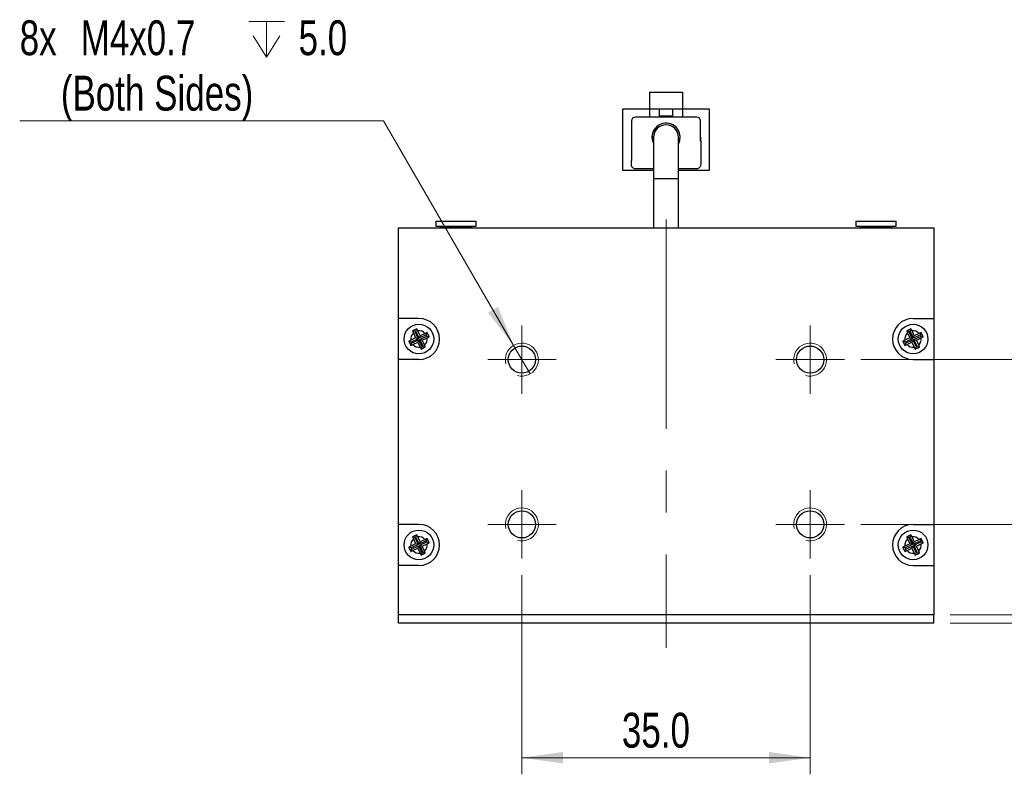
# Model space of a CAD drawing. Header units: millimetres. Extents: x 6 to 294, y 6 to 202.
# Tile 5 of 6: x 153 to 213, y 90 to 136. Entities that reach past the tile are written whole.
import ezdxf

# ---------------------------------------------------------------- set-up
doc = ezdxf.new("R2010")
doc.units = ezdxf.units.MM
doc.linetypes.add('CENTERX2', pattern=[20.32, 12.7, -2.54, 2.54, -2.54])
doc.styles.add('SLDTEXTSTYLE0', font='TXT', dxfattribs={"width": 0.75})
doc.dimstyles.new('SLDDIMSTYLE0', dxfattribs={"dimtxt": 2.116667, "dimasz": 2.5, "dimexe": 0, "dimexo": 0.0625, "dimgap": 0.529167, "dimtad": 1, "dimdec": 1, "dimlfac": 2, "dimrnd": 1e-09, "dimzin": 4, "dimdsep": 46, "dimtxsty": 'SLDTEXTSTYLE0', "dimsah": 1, "dimcen": 0.09, "dimadec": 0, "dimazin": 1, "dimtfac": 1, "dimtdec": 1, "dimtofl": 0, "dimtmove": 0, "dimatfit": 3, "dimfxl": 1, "dimfrac": 2, "dimtolj": 1, "dimtzin": 12, "dimarcsym": 0})
doc.dimstyles.new('SLDDIMSTYLE3', dxfattribs={"dimtxt": 2.116667, "dimasz": 2.5, "dimexe": 0, "dimexo": 0.0625, "dimgap": 0.529167, "dimtad": 0, "dimtih": 1, "dimtoh": 1, "dimdec": 1, "dimlfac": 2, "dimrnd": 1e-09, "dimzin": 12, "dimdsep": 46, "dimtxsty": 'SLDTEXTSTYLE0', "dimblk1": 'NONE', "dimsah": 1, "dimcen": 0, "dimadec": 0, "dimazin": 3, "dimtfac": 1, "dimtdec": 1, "dimtmove": 0, "dimatfit": 3, "dimldrblk": 'NONE', "dimfxl": 1, "dimfrac": 2, "dimtolj": 1, "dimtzin": 12, "dimarcsym": 0})
doc.dimstyles.new('SLDDIMSTYLE4', dxfattribs={"dimtxt": 2.116667, "dimasz": 2.5, "dimexe": 0, "dimexo": 0.0625, "dimgap": 0.529167, "dimtad": 1, "dimdec": 1, "dimlfac": 2, "dimrnd": 1e-09, "dimzin": 4, "dimdsep": 46, "dimtxsty": 'SLDTEXTSTYLE0', "dimsah": 1, "dimcen": 0.09, "dimadec": 0, "dimazin": 1, "dimtfac": 1, "dimtdec": 1, "dimtmove": 0, "dimatfit": 0, "dimfxl": 1, "dimfrac": 2, "dimtolj": 1, "dimtzin": 12, "dimarcsym": 0})

# ---------------------------------------------------------------- blocks, each defined once
blk = doc.blocks.new('_D_12')
at = {"color": 7, "linetype": 'Continuous', "lineweight": 18}
for p, q in [((204.02, 115.764), (217.458, 115.764)), ((216.458, 115.764), (216.458, 105.764)), ((204.02, 105.764), (217.458, 105.764))]:
    blk.add_line(p, q, dxfattribs=at)
for points in [[(216.458, 115.764), (216.108, 113.264), (216.808, 113.264)], [(216.458, 105.764), (216.808, 108.264), (216.108, 108.264)]]:
    blk.add_solid(points, dxfattribs=at)
at = {"color": 7, "linetype": 'Continuous', "lineweight": 18, "insert": (213.729, 107.631), "char_height": 2.1167, "attachment_point": 1, "rotation": 90, "style": 'SLDTEXTSTYLE0'}
blk.add_mtext('20.0', dxfattribs=at)
blk = doc.blocks.new('_D_13')
at = {"color": 7, "linetype": 'Continuous', "lineweight": 18}
for p, q in [((216.458, 105.764), (216.458, 109.764)), ((204.02, 105.764), (217.458, 105.764)), ((216.458, 105.764), (216.458, 100.264)), ((209.445, 100.264), (217.458, 100.264)), ((216.458, 100.264), (216.458, 90.349))]:
    blk.add_line(p, q, dxfattribs=at)
for points in [[(216.458, 105.764), (216.808, 108.264), (216.108, 108.264)], [(216.458, 100.264), (216.108, 97.764), (216.808, 97.764)]]:
    blk.add_solid(points, dxfattribs=at)
at = {"color": 7, "linetype": 'Continuous', "lineweight": 18, "insert": (213.729, 90.349), "char_height": 2.1167, "attachment_point": 1, "rotation": 90, "style": 'SLDTEXTSTYLE0'}
blk.add_mtext('11.0', dxfattribs=at)
blk = doc.blocks.new('_D_14')
at = {"color": 7, "linetype": 'Continuous', "lineweight": 18}
for p, q in [((220.514, 105.764), (220.514, 109.764)), ((204.02, 105.764), (221.514, 105.764)), ((220.514, 105.764), (220.514, 99.764)), ((209.445, 99.764), (221.514, 99.764)), ((220.514, 99.764), (220.514, 90.349))]:
    blk.add_line(p, q, dxfattribs=at)
for points in [[(220.514, 105.764), (220.864, 108.264), (220.164, 108.264)], [(220.514, 99.764), (220.164, 97.264), (220.864, 97.264)]]:
    blk.add_solid(points, dxfattribs=at)
at = {"color": 7, "linetype": 'Continuous', "lineweight": 18, "insert": (217.785, 90.349), "char_height": 2.1167, "attachment_point": 1, "rotation": 90, "style": 'SLDTEXTSTYLE0'}
blk.add_mtext('12.0', dxfattribs=at)
blk = doc.blocks.new('SW_SYMBOL_HOLE_DEPTH')
at = {"color": 0, "linetype": 'Continuous', "lineweight": 18}
for p, q in [((0, 875), (800, 875)), ((400, 875), (400, 75)), ((100, 555), (400, 75)), ((700, 555), (400, 75))]:
    blk.add_line(p, q, dxfattribs=at)
blk = doc.blocks.new('_D_15')
at = {"color": 7, "linetype": 'Continuous', "lineweight": 18}
for p, q in [((175.047, 130.268), (152.959, 130.268)), ((182.944, 116.629), (175.047, 130.268)), ((183.946, 114.898), (182.944, 116.629))]:
    blk.add_line(p, q, dxfattribs=at)
blk.add_solid([(182.944, 116.629), (181.994, 118.968), (181.389, 118.617)], dxfattribs=at)
at = {"color": 7, "linetype": 'Continuous', "lineweight": 18, "xscale": 0.0027037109, "yscale": 0.0027037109, "zscale": 0.0027037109}
blk.add_blockref('SW_SYMBOL_HOLE_DEPTH', (166.862, 133.925), dxfattribs=at)
at = {"color": 7, "linetype": 'Continuous', "lineweight": 18, "attachment_point": 1, "style": 'SLDTEXTSTYLE0'}
for s, insert, char_height in [('8x', (152.959, 136.36), 2.1167), ('M4x0.7', (156.659, 136.36), 2.1167), ('5.0', (169.889, 136.36), 2.1167), ('(Both Sides)', (155.458, 132.997), 2.11667)]:
    blk.add_mtext(s, dxfattribs=dict(at, insert=insert, char_height=char_height))
blk = doc.blocks.new('_NONE')
blk = doc.blocks.new('_D_16')
at = {"color": 7, "linetype": 'Continuous', "lineweight": 18}
for p, q in [((183.445, 102.689), (183.445, 90.599)), ((200.945, 102.689), (200.945, 90.599)), ((183.445, 91.599), (200.945, 91.599))]:
    blk.add_line(p, q, dxfattribs=at)
for points in [[(183.445, 91.599), (185.945, 91.249), (185.945, 91.949)], [(200.945, 91.599), (198.445, 91.949), (198.445, 91.249)]]:
    blk.add_solid(points, dxfattribs=at)
at = {"color": 7, "linetype": 'Continuous', "lineweight": 18, "insert": (189.517, 94.327), "char_height": 2.1167, "attachment_point": 1, "style": 'SLDTEXTSTYLE0'}
blk.add_mtext('35.0', dxfattribs=at)
blk = doc.blocks.new('SW_CENTERMARKSYMBOL_4')
at = {"color": 0, "linetype": 'Continuous', "lineweight": 18}
for p, q in [((0, 1.25), (0, 2.075)), ((0, 0), (0, 1.25)), ((-1.25, 0), (-2.075, 0)), ((0, 0), (-1.25, 0)), ((0, 0), (0, -1.25)), ((0, 0), (1.25, 0)), ((1.25, 0), (2.075, 0)), ((0, -1.25), (0, -2.075))]:
    blk.add_line(p, q, dxfattribs=at)
blk = doc.blocks.new('SW_CENTERMARKSYMBOL_5')
at = {"color": 0, "linetype": 'Continuous', "lineweight": 18}
for p, q in [((0, 1.25), (0, 2.075)), ((0, 0), (0, 1.25)), ((-1.25, 0), (-2.075, 0)), ((0, 0), (-1.25, 0)), ((0, 0), (0, -1.25)), ((0, 0), (1.25, 0)), ((1.25, 0), (2.075, 0)), ((0, -1.25), (0, -2.075))]:
    blk.add_line(p, q, dxfattribs=at)
blk = doc.blocks.new('SW_CENTERMARKSYMBOL_6')
at = {"color": 0, "linetype": 'Continuous', "lineweight": 18}
for p, q in [((0, 1.25), (0, 2.075)), ((0, 0), (0, 1.25)), ((-1.25, 0), (-2.075, 0)), ((0, 0), (-1.25, 0)), ((0, 0), (0, -1.25)), ((0, 0), (1.25, 0)), ((1.25, 0), (2.075, 0)), ((0, -1.25), (0, -2.075))]:
    blk.add_line(p, q, dxfattribs=at)
blk = doc.blocks.new('SW_CENTERMARKSYMBOL_7')
at = {"color": 0, "linetype": 'Continuous', "lineweight": 18}
for p, q in [((0, 1.25), (0, 2.075)), ((0, 0), (0, 1.25)), ((-1.25, 0), (-2.075, 0)), ((0, 0), (-1.25, 0)), ((0, 0), (0, -1.25)), ((0, 0), (1.25, 0)), ((1.25, 0), (2.075, 0)), ((0, -1.25), (0, -2.075))]:
    blk.add_line(p, q, dxfattribs=at)

msp = doc.modelspace()

# ---------------------------------------------------------------- linework, layer by layer
at = {"color": 7, "linetype": 'Continuous', "lineweight": 25}
for p, q in [((191.195, 131.989), (191.195, 130.989)), ((191.195, 131.989), (193.195, 131.989)), ((193.195, 131.989), (193.195, 130.989)), ((189.57, 127.239), (189.57, 130.989)), ((189.57, 130.989), (191.195, 130.989)), ((191.195, 130.989), (193.195, 130.989)), ((191.195, 130.989), (191.195, 130.489)), ((191.795, 130.489), (191.795, 130.989)), ((192.595, 130.989), (192.595, 130.489)), ((193.195, 130.989), (193.195, 130.489)), ((193.195, 130.989), (194.82, 130.989)), ((194.82, 130.989), (194.82, 127.239)), ((194.045, 130.489), (190.345, 130.489)), ((192.595, 130.539), (191.795, 130.539)), ((190.095, 130.239), (190.095, 128.339)), ((194.295, 129.014), (194.295, 130.239)), ((191.445, 129.264), (191.445, 126.764)), ((192.945, 126.764), (192.945, 129.264)), ((191.445, 127.239), (189.57, 127.239)), ((191.445, 126.764), (191.445, 123.764)), ((194.82, 127.239), (192.945, 127.239)), ((192.945, 123.764), (192.945, 126.764)), ((175.945, 118.264), (175.945, 123.764)), ((175.945, 123.764), (208.445, 123.764)), ((178.22, 124.164), (178.22, 123.864)), ((178.22, 124.164), (178.271, 124.164)), ((178.22, 123.864), (178.945, 123.8)), ((178.22, 123.864), (178.271, 123.864)), ((178.271, 124.164), (180.67, 124.164)), ((178.271, 123.864), (180.67, 123.864)), ((178.945, 123.8), (178.945, 123.764)), ((178.945, 123.8), (179.945, 123.8)), ((179.945, 123.8), (180.67, 123.864)), ((179.945, 123.764), (179.945, 123.8)), ((180.67, 123.864), (180.67, 124.164)), ((203.72, 124.164), (203.72, 123.864)), ((203.72, 124.164), (203.771, 124.164)), ((203.72, 123.864), (204.445, 123.8)), ((203.72, 123.864), (203.771, 123.864)), ((203.771, 124.164), (206.17, 124.164)), ((203.771, 123.864), (206.17, 123.864)), ((204.445, 123.8), (204.445, 123.764)), ((204.445, 123.8), (205.445, 123.8)), ((205.445, 123.8), (206.17, 123.864)), ((205.445, 123.764), (205.445, 123.8)), ((206.17, 123.864), (206.17, 124.164)), ((208.445, 123.764), (208.445, 118.264)), ((177.195, 118.264), (175.945, 118.264)), ((175.945, 115.764), (175.945, 118.264)), ((207.195, 118.264), (208.445, 118.264)), ((208.445, 118.264), (208.445, 115.764)), ((177.061, 117.63), (176.807, 117.511)), ((176.807, 117.511), (176.857, 117.382)), ((176.942, 117.462), (176.807, 117.511)), ((176.857, 117.382), (176.996, 117.086)), ((177.012, 117.495), (176.942, 117.462)), ((176.942, 117.462), (177.144, 117.032)), ((177.012, 117.495), (177.061, 117.63)), ((177.214, 117.065), (177.012, 117.495)), ((177.129, 117.509), (177.061, 117.63)), ((177.267, 117.213), (177.129, 117.509)), ((177.644, 117.267), (177.214, 117.065)), ((177.214, 117.065), (177.267, 117.213)), ((177.247, 116.995), (177.677, 117.196)), ((177.564, 117.352), (177.267, 117.213)), ((177.693, 117.401), (177.564, 117.352)), ((177.644, 117.267), (177.693, 117.401)), ((177.677, 117.196), (177.644, 117.267)), ((177.677, 117.196), (177.812, 117.148)), ((177.812, 117.148), (177.693, 117.401)), ((207.061, 117.63), (206.807, 117.511)), ((206.807, 117.511), (206.857, 117.382)), ((206.942, 117.462), (206.807, 117.511)), ((206.857, 117.382), (206.996, 117.086)), ((207.012, 117.495), (206.942, 117.462)), ((206.942, 117.462), (207.144, 117.032)), ((207.012, 117.495), (207.061, 117.63)), ((207.214, 117.065), (207.012, 117.495)), ((207.129, 117.509), (207.061, 117.63)), ((207.267, 117.213), (207.129, 117.509)), ((207.644, 117.267), (207.214, 117.065)), ((207.214, 117.065), (207.267, 117.213)), ((207.247, 116.995), (207.677, 117.196)), ((207.564, 117.352), (207.267, 117.213)), ((207.693, 117.401), (207.564, 117.352)), ((207.644, 117.267), (207.693, 117.401)), ((207.677, 117.196), (207.644, 117.267)), ((207.677, 117.196), (207.812, 117.148)), ((207.812, 117.148), (207.693, 117.401)), ((176.7, 116.947), (176.579, 116.88)), ((176.579, 116.88), (176.698, 116.626)), ((176.714, 116.831), (176.579, 116.88)), ((176.746, 116.761), (176.698, 116.626)), ((176.698, 116.626), (176.827, 116.676)), ((176.996, 117.086), (176.7, 116.947)), ((177.144, 117.032), (176.714, 116.831)), ((176.714, 116.831), (176.746, 116.761)), ((176.746, 116.761), (177.177, 116.962)), ((176.827, 116.676), (177.123, 116.814)), ((177.144, 117.032), (176.996, 117.086)), ((177.177, 116.962), (177.123, 116.814)), ((177.123, 116.814), (177.262, 116.518)), ((177.177, 116.962), (177.378, 116.532)), ((177.247, 116.995), (177.395, 116.941)), ((177.448, 116.565), (177.247, 116.995)), ((177.378, 116.532), (177.448, 116.565)), ((177.395, 116.941), (177.691, 117.08)), ((177.533, 116.645), (177.395, 116.941)), ((177.448, 116.565), (177.583, 116.516)), ((177.583, 116.516), (177.533, 116.645)), ((177.691, 117.08), (177.812, 117.148)), ((206.7, 116.947), (206.579, 116.88)), ((206.579, 116.88), (206.698, 116.626)), ((206.714, 116.831), (206.579, 116.88)), ((206.746, 116.761), (206.698, 116.626)), ((206.698, 116.626), (206.827, 116.676)), ((206.996, 117.086), (206.7, 116.947)), ((207.144, 117.032), (206.714, 116.831)), ((206.714, 116.831), (206.746, 116.761)), ((206.746, 116.761), (207.177, 116.962)), ((206.827, 116.676), (207.123, 116.814)), ((207.144, 117.032), (206.996, 117.086)), ((207.177, 116.962), (207.123, 116.814)), ((207.123, 116.814), (207.262, 116.518)), ((207.177, 116.962), (207.378, 116.532)), ((207.247, 116.995), (207.395, 116.941)), ((207.448, 116.565), (207.247, 116.995)), ((207.378, 116.532), (207.448, 116.565)), ((207.395, 116.941), (207.691, 117.08)), ((207.533, 116.645), (207.395, 116.941)), ((207.448, 116.565), (207.583, 116.516)), ((207.583, 116.516), (207.533, 116.645)), ((207.691, 117.08), (207.812, 117.148)), ((177.262, 116.518), (177.329, 116.397)), ((177.378, 116.532), (177.329, 116.397)), ((177.329, 116.397), (177.583, 116.516)), ((207.262, 116.518), (207.329, 116.397)), ((207.378, 116.532), (207.329, 116.397)), ((207.329, 116.397), (207.583, 116.516)), ((175.945, 105.764), (175.945, 115.764)), ((177.195, 115.764), (175.945, 115.764)), ((207.195, 115.764), (208.445, 115.764)), ((208.445, 115.764), (208.445, 105.764)), ((177.195, 105.764), (175.945, 105.764)), ((175.945, 103.264), (175.945, 105.764)), ((207.195, 105.764), (208.445, 105.764)), ((208.445, 105.764), (208.445, 103.264)), ((177.061, 105.13), (176.807, 105.011)), ((176.807, 105.011), (176.857, 104.882)), ((176.942, 104.962), (176.807, 105.011)), ((176.857, 104.882), (176.996, 104.586)), ((177.012, 104.995), (176.942, 104.962)), ((176.942, 104.962), (177.144, 104.532)), ((177.012, 104.995), (177.061, 105.13)), ((177.214, 104.565), (177.012, 104.995)), ((177.129, 105.009), (177.061, 105.13)), ((177.267, 104.713), (177.129, 105.009)), ((177.644, 104.767), (177.214, 104.565)), ((177.214, 104.565), (177.267, 104.713)), ((177.247, 104.495), (177.677, 104.696)), ((177.564, 104.852), (177.267, 104.713)), ((177.693, 104.901), (177.564, 104.852)), ((177.644, 104.767), (177.693, 104.901)), ((177.677, 104.696), (177.644, 104.767)), ((177.677, 104.696), (177.812, 104.648)), ((177.691, 104.58), (177.812, 104.648)), ((177.812, 104.648), (177.693, 104.901)), ((207.061, 105.13), (206.807, 105.011)), ((206.807, 105.011), (206.857, 104.882)), ((206.942, 104.962), (206.807, 105.011)), ((206.857, 104.882), (206.996, 104.586)), ((207.012, 104.995), (206.942, 104.962)), ((206.942, 104.962), (207.144, 104.532)), ((207.012, 104.995), (207.061, 105.13)), ((207.214, 104.565), (207.012, 104.995)), ((207.129, 105.009), (207.061, 105.13)), ((207.267, 104.713), (207.129, 105.009)), ((207.644, 104.767), (207.214, 104.565)), ((207.214, 104.565), (207.267, 104.713)), ((207.247, 104.495), (207.677, 104.696)), ((207.564, 104.852), (207.267, 104.713)), ((207.693, 104.901), (207.564, 104.852)), ((207.644, 104.767), (207.693, 104.901)), ((207.677, 104.696), (207.644, 104.767)), ((207.677, 104.696), (207.812, 104.648)), ((207.691, 104.58), (207.812, 104.648)), ((207.812, 104.648), (207.693, 104.901)), ((176.7, 104.447), (176.579, 104.38)), ((176.579, 104.38), (176.698, 104.126)), ((176.714, 104.331), (176.579, 104.38)), ((176.746, 104.261), (176.698, 104.126)), ((176.698, 104.126), (176.827, 104.176)), ((176.996, 104.586), (176.7, 104.447)), ((177.144, 104.532), (176.714, 104.331)), ((176.714, 104.331), (176.746, 104.261)), ((176.746, 104.261), (177.177, 104.462)), ((176.827, 104.176), (177.123, 104.314)), ((177.144, 104.532), (176.996, 104.586)), ((177.177, 104.462), (177.123, 104.314)), ((177.123, 104.314), (177.262, 104.018)), ((177.177, 104.462), (177.378, 104.032)), ((177.247, 104.495), (177.395, 104.441)), ((177.448, 104.065), (177.247, 104.495)), ((177.262, 104.018), (177.329, 103.897)), ((177.378, 104.032), (177.329, 103.897)), ((177.329, 103.897), (177.583, 104.016)), ((177.378, 104.032), (177.448, 104.065)), ((177.395, 104.441), (177.691, 104.58)), ((177.533, 104.145), (177.395, 104.441)), ((177.448, 104.065), (177.583, 104.016)), ((177.583, 104.016), (177.533, 104.145)), ((206.7, 104.447), (206.579, 104.38)), ((206.579, 104.38), (206.698, 104.126)), ((206.714, 104.331), (206.579, 104.38)), ((206.746, 104.261), (206.698, 104.126)), ((206.698, 104.126), (206.827, 104.176)), ((206.996, 104.586), (206.7, 104.447)), ((207.144, 104.532), (206.714, 104.331)), ((206.714, 104.331), (206.746, 104.261)), ((206.746, 104.261), (207.177, 104.462)), ((206.827, 104.176), (207.123, 104.314)), ((207.144, 104.532), (206.996, 104.586)), ((207.177, 104.462), (207.123, 104.314)), ((207.123, 104.314), (207.262, 104.018)), ((207.177, 104.462), (207.378, 104.032)), ((207.247, 104.495), (207.395, 104.441)), ((207.448, 104.065), (207.247, 104.495)), ((207.262, 104.018), (207.329, 103.897)), ((207.378, 104.032), (207.329, 103.897)), ((207.329, 103.897), (207.583, 104.016)), ((207.378, 104.032), (207.448, 104.065)), ((207.395, 104.441), (207.691, 104.58)), ((207.533, 104.145), (207.395, 104.441)), ((207.448, 104.065), (207.583, 104.016)), ((207.583, 104.016), (207.533, 104.145)), ((175.945, 100.264), (175.945, 103.264)), ((177.195, 103.264), (175.945, 103.264)), ((207.195, 103.264), (208.445, 103.264)), ((208.445, 103.264), (208.445, 100.264)), ((175.945, 99.764), (175.945, 100.264)), ((208.445, 100.264), (175.945, 100.264)), ((208.445, 99.764), (208.445, 100.264)), ((208.445, 99.764), (175.945, 99.764))]:
    msp.add_line(p, q, dxfattribs=at)
at = {"color": 8, "linetype": 'Continuous', "lineweight": 25}
msp.add_line((191.445, 126.764), (192.945, 126.764), dxfattribs=at)
at = {"color": 7, "linetype": 'CENTERX2', "lineweight": 18}
msp.add_line((192.195, 124.264), (192.195, 98.264), dxfattribs=at)
at = {"color": 7, "linetype": 'Continuous', "lineweight": 25, "flags": 128}
msp.add_lwpolyline([(192.945, 128.886), (192.98, 128.938), (193.045, 129.264)], dxfattribs=at)
at = {"color": 7, "linetype": 'Continuous', "lineweight": 25}
for centre, radius in [((177.195, 117.014), 0.9), ((207.195, 117.014), 0.9), ((183.445, 115.764), 0.825), ((200.945, 115.764), 0.825), ((183.445, 105.764), 0.825), ((200.945, 105.764), 0.825), ((177.195, 104.514), 0.9), ((207.195, 104.514), 0.9)]:
    msp.add_circle(centre, radius, dxfattribs=at)
for centre, radius, start, end in [((190.345, 130.239), 0.25, 90.00024, 179.9999), ((194.045, 130.239), 0.25, 0.0001, 89.99976), ((192.198, 129.274), 0.847, 359.31419, 207.27792), ((192.195, 129.264), 0.75, 0, 180), ((177.195, 117.014), 1.25, 270, 90), ((207.195, 117.014), 1.25, 90, 270), ((177.195, 117.014), 0.5, 132.54964, 187.63443), ((177.195, 117.014), 0.5, 42.54964, 97.63443), ((207.195, 117.014), 0.5, 132.54964, 187.63443), ((207.195, 117.014), 0.5, 42.54964, 97.63443), ((177.195, 117.014), 0.5, 222.54964, 277.63443), ((177.195, 117.014), 0.5, 312.54964, 7.63443), ((207.195, 117.014), 0.5, 222.54964, 277.63443), ((207.195, 117.014), 0.5, 312.54964, 7.63443), ((177.195, 104.514), 1.25, 270, 90), ((207.195, 104.514), 1.25, 90, 270), ((177.195, 104.514), 0.5, 132.54964, 187.63443), ((177.195, 104.514), 0.5, 42.54964, 97.63443), ((207.195, 104.514), 0.5, 132.54964, 187.63443), ((207.195, 104.514), 0.5, 42.54964, 97.63443), ((177.195, 104.514), 0.5, 222.54964, 277.63443), ((177.195, 104.514), 0.5, 312.54964, 7.63443), ((207.195, 104.514), 0.5, 222.54964, 277.63443), ((207.195, 104.514), 0.5, 312.54964, 7.63443)]:
    msp.add_arc(centre, radius, start, end, dxfattribs=at)
at = {"color": 7, "linetype": 'Continuous', "lineweight": 0}
for centre in [(183.445, 115.764), (200.945, 115.764), (183.445, 105.764), (200.945, 105.764)]:
    msp.add_arc(centre, 1, 255, 195, dxfattribs=at)
at = {"color": 7, "linetype": 'Continuous', "lineweight": 25}
for points, knots in [([(191.527, 129.788), (191.528, 129.79), (191.528, 129.794), (191.518, 129.783), (191.501, 129.763), (191.481, 129.734), (191.459, 129.7), (191.434, 129.655), (191.398, 129.577), (191.363, 129.474), (191.344, 129.358), (191.34, 129.281), (191.342, 129.241), (191.343, 129.228), (191.343, 129.222)], [0, 0, 0, 0, 0.06383, 0.134573, 0.199355, 0.260783, 0.319055, 0.381562, 0.459864, 0.632444, 0.774849, 0.891486, 0.945473, 1, 1, 1, 1]), ([(193.048, 129.321), (193.03, 129.423), (192.999, 129.606), (192.855, 129.821), (192.706, 129.955), (192.588, 130.022), (192.522, 130.05), (192.492, 130.061), (192.479, 130.065), (192.48, 130.064), (192.48, 130.064)], [0, 0, 0, 0, 0.281937, 0.504203, 0.696895, 0.838117, 0.892322, 0.938827, 0.982137, 1, 1, 1, 1]), ([(192.945, 128.852), (192.976, 128.919), (193.044, 129.066), (193.046, 129.231), (193.048, 129.321)], [0, 0, 0, 0, 0.449009, 1, 1, 1, 1]), ([(192.945, 127.371), (193.177, 127.371), (193.544, 127.371), (193.936, 127.364), (194.124, 127.367), (194.195, 127.396), (194.251, 127.44), (194.293, 127.496), (194.329, 127.589), (194.321, 127.732), (194.325, 127.979), (194.323, 128.335), (194.323, 128.745), (194.321, 129.04), (194.315, 129.177), (194.312, 129.215), (194.31, 129.234), (194.309, 129.242), (194.307, 129.244), (194.306, 129.24), (194.304, 129.231), (194.303, 129.217), (194.302, 129.204), (194.302, 129.197)], [0, 0, 0, 0, 0.209328, 0.331491, 0.355902, 0.378393, 0.399421, 0.420496, 0.44176, 0.489133, 0.549039, 0.667647, 0.810899, 0.918037, 0.940361, 0.957475, 0.964255, 0.97013, 0.975454, 0.980681, 0.986272, 0.992589, 1, 1, 1, 1]), ([(190.095, 128.358), (190.095, 128.358), (190.095, 128.359), (190.096, 128.351), (190.096, 128.329), (190.099, 128.219), (190.098, 128.003), (190.088, 127.831), (190.083, 127.748)], [0, 0, 0, 0, 0.006281, 0.041892, 0.081451, 0.17003, 0.595014, 1, 1, 1, 1]), ([(190.083, 127.748), (190.08, 127.707), (190.075, 127.638), (190.077, 127.553), (190.096, 127.504), (190.113, 127.476), (190.132, 127.45), (190.167, 127.416), (190.225, 127.381), (190.36, 127.352), (190.562, 127.372), (190.897, 127.366), (191.192, 127.371), (191.399, 127.371), (191.445, 127.371)], [0, 0, 0, 0, 0.083437, 0.142751, 0.182326, 0.196167, 0.206773, 0.240876, 0.280793, 0.326659, 0.480911, 0.634709, 0.918498, 1, 1, 1, 1])]:
    msp.add_open_spline(points, degree=3, knots=knots, dxfattribs=at)

# ---------------------------------------------------------------- block references
at = {"color": 7, "linetype": 'Continuous', "lineweight": 18}
for name, p in [('SW_CENTERMARKSYMBOL_4', (183.445, 115.764)), ('SW_CENTERMARKSYMBOL_5', (200.945, 115.764)), ('SW_CENTERMARKSYMBOL_7', (183.445, 105.764)), ('SW_CENTERMARKSYMBOL_6', (200.945, 105.764))]:
    msp.add_blockref(name, p, dxfattribs=at)

# ---------------------------------------------------------------- dimensions: what is measured, and where the dimension line sits
dim = msp.add_diameter_dim_2p(p1=(183.946, 114.898), p2=(182.944, 116.629), text='8x M4x0.7 {\\fGDT;x}5.0\\P(Both Sides)', dimstyle='SLDDIMSTYLE3', override={"dimpost": '<>'}, dxfattribs=at)
dim.commit()
dim.dimension.update_dxf_attribs({"geometry": '_D_15', "text_midpoint": (163.378, 133.673), "dimtype": 163})
for base, p1, p2, dimstyle, picture, middle in [((216.458, 105.764), (203.02, 115.764), (203.02, 105.764), 'SLDDIMSTYLE0', '_D_12', (216.458, 110.367)), ((216.458, 100.264), (203.02, 105.764), (208.445, 100.264), 'SLDDIMSTYLE4', '_D_13', (216.458, 93.085)), ((220.514, 99.764), (203.02, 105.764), (208.445, 99.764), 'SLDDIMSTYLE4', '_D_14', (220.514, 93.085))]:
    dim = msp.add_linear_dim(base=base, p1=p1, p2=p2, angle=90, dimstyle=dimstyle, dxfattribs=at)
    dim.commit()
    dim.dimension.update_dxf_attribs({"geometry": picture, "text_midpoint": middle, "dimtype": 160})
dim = msp.add_linear_dim(base=(200.945, 91.599), p1=(183.445, 103.689), p2=(200.945, 103.689), dimstyle='SLDDIMSTYLE0', dxfattribs=at)
dim.commit()
dim.dimension.update_dxf_attribs({"geometry": '_D_16', "text_midpoint": (192.253, 91.599), "dimtype": 160})

doc.saveas('drawing.dxf')
